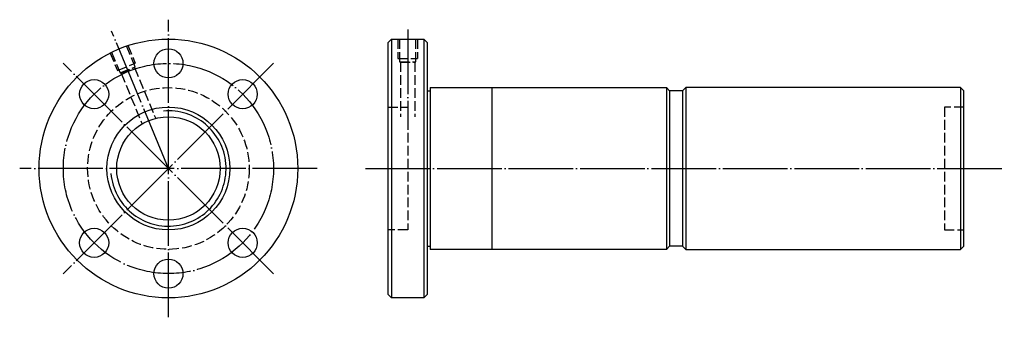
# Model space of a CAD drawing. Header units: millimetres. Extents: x -13 to 292, y 154 to 246.
import ezdxf

# ---------------------------------------------------------------- set-up
doc = ezdxf.new("R2010")
doc.units = ezdxf.units.MM
for name, pattern in [('CENTER', [22, 20, -1, 0, -1]), ('DASHED', [4, 3, -1]), ('THIN', [200000, 200000, 0])]:
    doc.linetypes.add(name, pattern=pattern)
doc.layers.add('NT', color=7, linetype='Continuous')

msp = doc.modelspace()

# ---------------------------------------------------------------- linework, layer by layer
at = {"layer": 'NT', "color": 3, "linetype": 'CENTER'}
for p, q in [((33, 154), (33, 246)), ((33, 200), (15.4, 242.5)), ((107, 243), (107, 213)), ((65.53, 232.53), (0.47, 167.47)), ((65.53, 167.47), (0.47, 232.53)), ((79, 200), (-13, 200)), ((94, 200), (291.53, 200))]:
    msp.add_line(p, q, dxfattribs=at)
at = {"layer": 'NT', "color": 1, "linetype": 'DASHED'}
for p, q in [((20.46, 238.1), (22.76, 232.56)), ((104, 240), (104, 234)), ((110, 240), (110, 234)), ((14.92, 235.81), (17.22, 230.26)), ((17.22, 230.26), (22.76, 232.56)), ((18.06, 229.53), (22.68, 231.44)), ((104, 234), (110, 234)), ((104.5, 233), (109.5, 233)), ((104.75, 232.86), (104.75, 216)), ((109.25, 232.86), (109.25, 216)), ((18.35, 229.49), (24.8, 213.92)), ((22.51, 231.22), (28.96, 215.64)), ((101, 219), (107, 219)), ((107, 219), (107, 181)), ((279, 219), (273, 219)), ((273, 219), (273, 181)), ((107, 181), (101, 181)), ((273, 181), (279, 181))]:
    msp.add_line(p, q, dxfattribs=at)
at = {"layer": 'NT', "color": 16, "linetype": 'Continuous'}
for p, q in [((101, 239), (102, 240)), ((101, 161), (101, 239)), ((102, 240), (112, 240)), ((102, 240), (102, 160)), ((112, 240), (113, 239)), ((112, 240), (112, 160)), ((113, 239), (113, 161)), ((113, 224), (114, 224)), ((114, 225), (114, 175)), ((114, 225), (187, 225)), ((133, 225), (133, 175)), ((187, 225), (188, 224)), ((187, 225), (187, 175)), ((188, 224), (188, 176)), ((192, 224), (188, 224)), ((193, 225), (192, 224)), ((192, 224), (192, 176)), ((278, 225), (193, 225)), ((193, 225), (193, 175)), ((278, 225), (278, 175)), ((278, 225), (279, 224)), ((279, 176), (279, 224)), ((113, 176), (114, 176)), ((187, 175), (114, 175)), ((188, 176), (187, 175)), ((192, 176), (188, 176)), ((192, 176), (193, 175)), ((193, 175), (278, 175)), ((279, 176), (278, 175)), ((102, 160), (101, 161)), ((112, 160), (102, 160)), ((113, 161), (112, 160))]:
    msp.add_line(p, q, dxfattribs=at)
at = {"layer": 'NT', "color": 1, "linetype": 'DASHED'}
for points in [[(15.38, 236), (18.06, 229.53), (18.35, 229.49), (22.51, 231.22), (22.68, 231.44), (20, 237.91)], [(104.5, 240), (104.5, 233), (104.75, 232.86), (109.25, 232.86), (109.5, 233), (109.5, 240)]]:
    msp.add_lwpolyline(points, dxfattribs=at)
at = {"layer": 'NT', "color": 16, "linetype": 'Continuous'}
for centre, radius in [((33, 200), 40), ((33, 232.5), 4.5), ((10.02, 222.98), 4.5), ((55.98, 222.98), 4.5), ((33, 200), 19), ((33, 200), 16), ((10.02, 177.02), 4.5), ((55.98, 177.02), 4.5), ((33, 167.5), 4.5)]:
    msp.add_circle(centre, radius, dxfattribs=at)
at = {"layer": 'NT', "color": 3, "linetype": 'CENTER'}
msp.add_circle((33, 200), 32.5, dxfattribs=at)
at = {"layer": 'NT', "color": 1, "linetype": 'DASHED'}
msp.add_circle((33, 200), 25, dxfattribs=at)
at = {"layer": 'NT', "color": 5, "linetype": 'THIN'}
msp.add_arc((33, 200), 17.84, 185, 95, dxfattribs=at)

doc.saveas('drawing.dxf')
